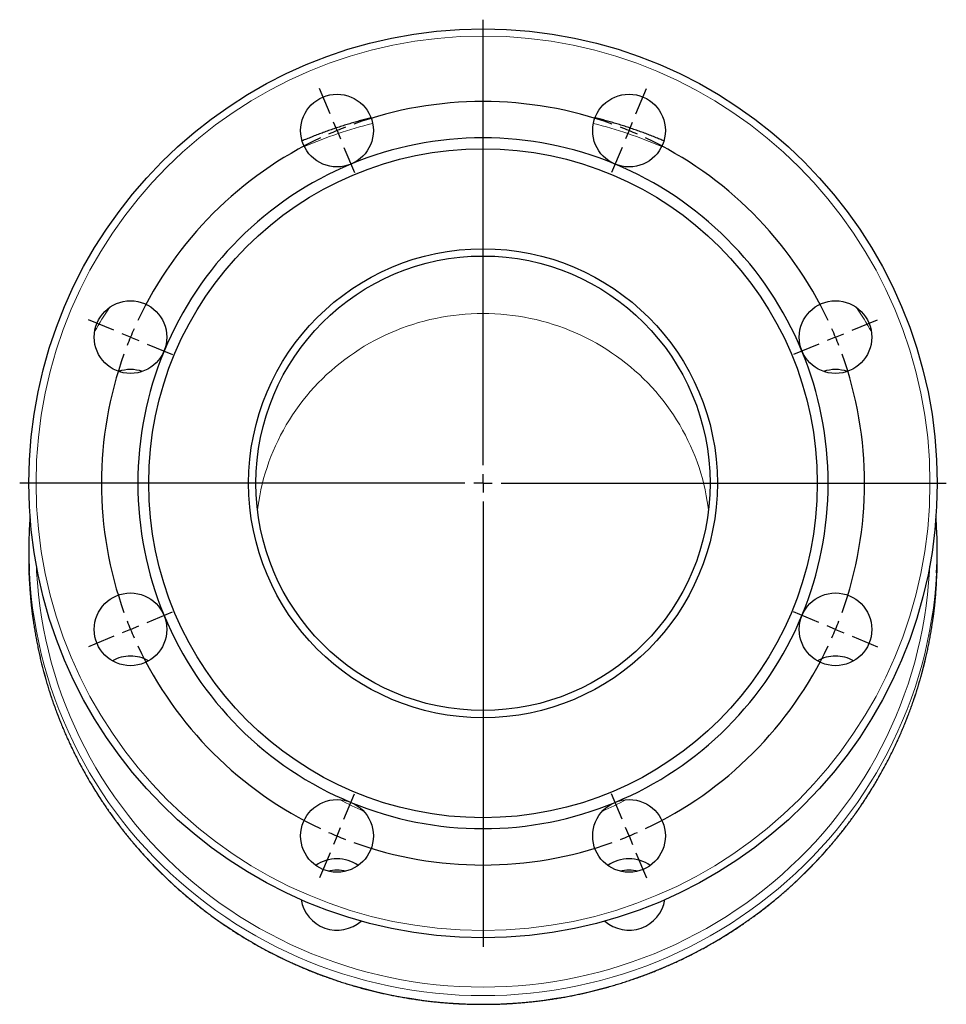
# Model space of a CAD drawing. Header units: millimetres. Extents: x 121 to 730, y 14 to 565.
# Tile 4 of 4: x 475 to 730, y 294 to 565. Entities that reach past the tile are written whole.
import ezdxf

# ---------------------------------------------------------------- set-up
doc = ezdxf.new("R2010")
doc.units = ezdxf.units.MM
doc.layers.add('FORMAT', color=7, linetype='Continuous')

# ---------------------------------------------------------------- blocks, each defined once
blk = doc.blocks.new('SW_CENTERMARKSYMBOL_0')
at = {"layer": 'FORMAT', "color": 0}
for p, q in [((0, 5), (0, 127.5)), ((-42.1, 101.63), (-44.97, 108.56)), ((42.1, 101.63), (44.97, 108.56)), ((-40.18, 97.01), (-41.14, 99.32)), ((40.18, 97.01), (41.14, 99.32)), ((-40.18, 97.01), (-39.23, 94.7)), ((40.18, 97.01), (39.23, 94.7)), ((-38.27, 92.39), (-35.4, 85.46)), ((38.27, 92.39), (35.4, 85.46)), ((-101.63, 42.1), (-108.56, 44.97)), ((101.63, 42.1), (108.56, 44.97)), ((-97.01, 40.18), (-99.32, 41.14)), ((97.01, 40.18), (99.32, 41.14)), ((-97.01, 40.18), (-94.7, 39.23)), ((-92.39, 38.27), (-85.46, 35.4)), ((92.39, 38.27), (85.46, 35.4)), ((97.01, 40.18), (94.7, 39.23)), ((-5, 0), (-127.5, 0)), ((0, 0), (-2.5, 0)), ((0, 0), (0, 2.5)), ((0, 0), (0, -2.5)), ((0, 0), (2.5, 0)), ((5, 0), (127.5, 0)), ((0, -5), (0, -127.5)), ((-92.39, -38.27), (-85.46, -35.4)), ((92.39, -38.27), (85.46, -35.4)), ((-97.01, -40.18), (-99.32, -41.14)), ((-97.01, -40.18), (-94.7, -39.23)), ((97.01, -40.18), (94.7, -39.23)), ((97.01, -40.18), (99.32, -41.14)), ((-101.63, -42.1), (-108.56, -44.97)), ((101.63, -42.1), (108.56, -44.97)), ((-38.27, -92.39), (-35.4, -85.46)), ((38.27, -92.39), (35.4, -85.46)), ((-40.18, -97.01), (-39.23, -94.7)), ((40.18, -97.01), (39.23, -94.7)), ((-40.18, -97.01), (-41.14, -99.32)), ((40.18, -97.01), (41.14, -99.32)), ((-42.1, -101.63), (-44.97, -108.56)), ((42.1, -101.63), (44.97, -108.56))]:
    blk.add_line(p, q, dxfattribs=at)
for start, end in [(70.2284, 109.7716), (111.1358, 112.5), (67.5, 68.8642), (115.2284, 154.7716), (112.5, 113.8642), (66.1358, 67.5), (25.2284, 64.7716), (156.1358, 157.5), (22.5, 23.8642), (157.5, 158.8642), (21.1358, 22.5), (160.2284, 199.7716), (340.2284, 19.7716), (201.1358, 202.5), (337.5, 338.8642), (202.5, 203.8642), (336.1358, 337.5), (205.2284, 244.7716), (295.2284, 334.7716), (246.1358, 247.5), (247.5, 248.8642), (291.1358, 292.5), (292.5, 293.8642), (250.2284, 289.7716)]:
    blk.add_arc((0, 0), 105, start, end, dxfattribs=at)

msp = doc.modelspace()

# ---------------------------------------------------------------- linework, layer by layer
at = {"color": 7, "linetype": 'Continuous', "lineweight": 25}
for p, q in [((477.28, 418.77), (477.28, 416.42)), ((727.28, 416.42), (727.28, 418.77)), ((552.24, 322.56), (552.22, 322.45)), ((652.33, 322.45), (652.31, 322.56))]:
    msp.add_line(p, q, dxfattribs=at)
at = {"color": 8, "linetype": 'Continuous', "lineweight": 18, "flags": 128}
for points in [[(664.34, 429.73), (664.24, 430.5), (664.01, 432.09), (663.73, 433.67), (663.41, 435.25), (663.05, 436.81), (662.65, 438.37), (662.2, 439.91), (661.72, 441.45), (661.19, 442.97), (660.63, 444.47), (660.02, 445.96), (659.37, 447.44), (658.69, 448.89), (657.96, 450.33), (657.2, 451.75), (656.4, 453.15), (655.57, 454.53), (654.69, 455.89), (653.78, 457.22), (652.84, 458.53), (651.86, 459.82), (650.85, 461.08), (649.8, 462.31), (648.72, 463.52), (647.61, 464.7), (646.47, 465.85), (645.3, 466.97), (644.1, 468.06), (642.87, 469.12), (641.61, 470.14), (640.32, 471.13), (639.01, 472.1), (637.68, 473.02), (636.32, 473.91), (634.93, 474.77), (633.53, 475.59), (632.1, 476.37), (630.65, 477.12), (629.18, 477.83), (627.7, 478.5), (626.19, 479.14), (624.68, 479.73), (623.14, 480.29), (621.59, 480.8), (620.03, 481.28), (618.45, 481.71), (616.87, 482.11), (615.27, 482.46), (613.67, 482.78), (612.05, 483.05), (610.43, 483.28), (608.81, 483.47), (607.18, 483.61), (605.55, 483.72), (603.91, 483.78), (602.28, 483.8), (600.64, 483.78), (599.01, 483.72), (597.37, 483.61), (595.74, 483.47), (594.12, 483.28), (592.5, 483.05), (590.89, 482.78), (589.28, 482.46), (587.69, 482.11), (586.1, 481.71), (584.53, 481.28), (582.96, 480.8), (581.41, 480.29), (579.88, 479.73), (578.36, 479.14), (576.86, 478.5), (575.37, 477.83), (573.9, 477.12), (572.45, 476.37), (571.03, 475.59), (569.62, 474.77), (568.24, 473.91), (566.88, 473.02), (565.54, 472.1), (564.23, 471.13), (562.94, 470.14), (561.69, 469.12), (560.46, 468.06), (559.25, 466.97), (558.08, 465.85), (556.94, 464.7), (555.83, 463.52), (554.75, 462.31), (553.71, 461.08), (552.69, 459.82), (551.71, 458.53), (550.77, 457.22), (549.86, 455.89), (548.99, 454.53), (548.15, 453.15), (547.35, 451.75), (546.59, 450.33), (545.87, 448.89), (545.18, 447.44), (544.53, 445.96), (543.93, 444.47), (543.36, 442.97), (542.84, 441.45), (542.35, 439.91), (541.91, 438.37), (541.5, 436.81), (541.14, 435.25), (540.82, 433.67), (540.55, 432.09), (540.31, 430.5), (540.21, 429.73)], [(727.11, 412.46), (727.11, 412.35), (726.89, 409.15), (726.59, 405.95), (726.21, 402.76), (725.74, 399.59), (725.18, 396.42), (724.55, 393.28), (723.82, 390.15), (723.02, 387.04), (722.13, 383.95), (721.16, 380.88), (720.11, 377.84), (718.97, 374.83), (717.76, 371.85), (716.47, 368.9), (715.1, 365.99), (713.65, 363.11), (712.13, 360.27), (710.53, 357.47), (708.86, 354.71), (707.11, 351.99), (705.29, 349.33), (703.4, 346.7), (701.45, 344.13), (699.42, 341.61), (697.33, 339.14), (695.17, 336.73), (692.95, 334.38), (690.67, 332.08), (688.32, 329.84), (685.92, 327.66), (683.46, 325.54), (680.94, 323.49), (678.37, 321.5), (675.75, 319.58), (673.08, 317.73), (670.36, 315.95), (667.59, 314.23), (664.78, 312.59), (661.92, 311.02), (659.03, 309.53), (656.09, 308.11), (653.12, 306.77), (650.11, 305.5), (647.07, 304.31), (644, 303.2), (640.9, 302.17), (637.78, 301.22), (634.63, 300.35), (631.46, 299.56), (628.27, 298.85), (625.06, 298.22), (621.83, 297.68), (618.59, 297.22), (615.34, 296.84), (612.08, 296.55), (608.82, 296.34), (605.55, 296.21), (602.28, 296.17), (599, 296.21), (595.74, 296.34), (592.47, 296.55), (589.21, 296.84), (585.96, 297.22), (582.72, 297.68), (579.5, 298.22), (576.29, 298.85), (573.1, 299.56), (569.92, 300.35), (566.78, 301.22), (563.65, 302.17), (560.55, 303.2), (557.48, 304.31), (554.44, 305.5), (551.43, 306.77), (548.46, 308.11), (545.53, 309.53), (542.63, 311.02), (539.78, 312.59), (536.96, 314.23), (534.2, 315.95), (531.48, 317.73), (528.8, 319.58), (526.18, 321.5), (523.61, 323.49), (521.1, 325.54), (518.64, 327.66), (516.23, 329.84), (513.89, 332.08), (511.61, 334.38), (509.38, 336.73), (507.23, 339.14), (505.13, 341.61), (503.11, 344.13), (501.15, 346.7), (499.26, 349.33), (497.44, 351.99), (495.7, 354.71), (494.02, 357.47), (492.42, 360.27), (490.9, 363.11), (489.45, 365.99), (488.08, 368.9), (486.79, 371.85), (485.58, 374.83), (484.45, 377.84), (483.39, 380.88), (482.42, 383.95), (481.54, 387.04), (480.73, 390.15), (480.01, 393.28), (479.37, 396.42), (478.82, 399.59), (478.35, 402.76), (477.96, 405.95), (477.66, 409.15), (477.45, 412.35), (477.43, 412.8)], [(479.38, 414.29), (479.45, 412.84), (479.66, 409.69), (479.95, 406.55), (480.33, 403.41), (480.79, 400.28), (481.34, 397.17), (481.96, 394.07), (482.68, 390.99), (483.47, 387.93), (484.34, 384.89), (485.3, 381.88), (486.33, 378.89), (487.45, 375.92), (488.64, 372.99), (489.91, 370.09), (491.26, 367.22), (492.68, 364.39), (494.18, 361.59), (495.76, 358.84), (497.4, 356.12), (499.12, 353.45), (500.91, 350.83), (502.77, 348.25), (504.69, 345.72), (506.69, 343.24), (508.75, 340.81), (510.87, 338.43), (513.06, 336.12), (515.3, 333.85), (517.61, 331.65), (519.97, 329.51), (522.39, 327.42), (524.87, 325.4), (527.4, 323.45), (529.98, 321.56), (532.61, 319.74), (535.29, 317.98), (538.01, 316.3), (540.78, 314.68), (543.59, 313.14), (546.44, 311.67), (549.32, 310.27), (552.25, 308.95), (555.21, 307.7), (558.2, 306.53), (561.22, 305.44), (564.27, 304.42), (567.34, 303.49), (570.44, 302.63), (573.56, 301.85), (576.7, 301.16), (579.86, 300.54), (583.04, 300), (586.22, 299.55), (589.42, 299.18), (592.63, 298.89), (595.84, 298.68), (599.06, 298.56), (602.28, 298.52), (605.5, 298.56), (608.71, 298.68), (611.93, 298.89), (615.13, 299.18), (618.33, 299.55), (621.52, 300), (624.69, 300.54), (627.85, 301.16), (630.99, 301.85), (634.11, 302.63), (637.21, 303.49), (640.29, 304.42), (643.34, 305.44), (646.36, 306.53), (649.35, 307.7), (652.31, 308.95), (655.23, 310.27), (658.12, 311.67), (660.97, 313.14), (663.78, 314.68), (666.54, 316.3), (669.27, 317.98), (671.95, 319.74), (674.57, 321.56), (677.15, 323.45), (679.68, 325.4), (682.16, 327.42), (684.58, 329.51), (686.94, 331.65), (689.25, 333.85), (691.5, 336.12), (693.68, 338.43), (695.81, 340.81), (697.87, 343.24), (699.86, 345.72), (701.79, 348.25), (703.64, 350.83), (705.43, 353.45), (707.15, 356.12), (708.8, 358.84), (710.37, 361.59), (711.87, 364.39), (713.3, 367.22), (714.64, 370.09), (715.91, 372.99), (717.11, 375.92), (718.22, 378.89), (719.26, 381.88), (720.21, 384.89), (721.09, 387.93), (721.88, 390.99), (722.59, 394.07), (723.22, 397.17), (723.76, 400.28), (724.22, 403.41), (724.6, 406.55), (724.9, 409.69), (725.11, 412.84), (725.18, 414.29)], [(477.43, 410.4), (477.45, 410.01), (477.66, 406.81), (477.96, 403.61), (478.35, 400.42), (478.82, 397.25), (479.37, 394.08), (480.01, 390.94), (480.73, 387.8), (481.54, 384.69), (482.42, 381.61), (483.39, 378.54), (484.45, 375.5), (485.58, 372.49), (486.79, 369.51), (488.08, 366.56), (489.45, 363.65), (490.9, 360.77), (492.42, 357.93), (494.02, 355.13), (495.7, 352.37), (497.44, 349.65), (499.26, 346.98), (501.15, 344.36), (503.11, 341.79), (505.13, 339.27), (507.23, 336.8), (509.38, 334.39), (511.61, 332.03), (513.89, 329.73), (516.23, 327.5), (518.64, 325.32), (521.1, 323.2), (523.61, 321.15), (526.18, 319.16), (528.8, 317.24), (531.48, 315.39), (534.2, 313.61), (536.96, 311.89), (539.78, 310.25), (542.63, 308.68), (545.53, 307.19), (548.46, 305.77), (551.43, 304.43), (554.44, 303.16), (557.48, 301.97), (560.55, 300.86), (563.65, 299.83), (566.78, 298.88), (569.92, 298), (573.1, 297.21), (576.29, 296.51), (579.5, 295.88), (582.72, 295.34), (585.96, 294.88), (589.21, 294.5), (592.47, 294.2), (595.74, 293.99), (599, 293.87), (602.28, 293.83)], [(602.28, 293.83), (605.55, 293.87), (608.82, 293.99), (612.08, 294.2), (615.34, 294.5), (618.59, 294.88), (621.83, 295.34), (625.06, 295.88), (628.27, 296.51), (631.46, 297.21), (634.63, 298), (637.78, 298.88), (640.9, 299.83), (644, 300.86), (647.07, 301.97), (650.11, 303.16), (653.12, 304.43), (656.09, 305.77), (659.03, 307.19), (661.92, 308.68), (664.78, 310.25), (667.59, 311.89), (670.36, 313.61), (673.08, 315.39), (675.75, 317.24), (678.37, 319.16), (680.94, 321.15), (683.46, 323.2), (685.92, 325.32), (688.32, 327.5), (690.67, 329.73), (692.95, 332.03), (695.17, 334.39), (697.33, 336.8), (699.42, 339.27), (701.45, 341.79), (703.4, 344.36), (705.29, 346.98), (707.11, 349.65), (708.86, 352.37), (710.53, 355.13), (712.13, 357.93), (713.65, 360.77), (715.1, 363.65), (716.47, 366.56), (717.76, 369.51), (718.97, 372.49), (720.11, 375.5), (721.16, 378.54), (722.13, 381.61), (723.02, 384.69), (723.82, 387.8), (724.55, 390.94), (725.18, 394.08), (725.74, 397.25), (726.21, 400.42), (726.59, 403.61), (726.89, 406.81), (727.11, 410.01), (727.11, 410.11)]]:
    msp.add_lwpolyline(points, dxfattribs=at)
at = {"color": 7, "linetype": 'Continuous', "lineweight": 25, "flags": 128}
for points in [[(477.28, 416.42), (477.32, 413.22), (477.43, 410.4)], [(727.11, 410.11), (727.23, 413.22), (727.28, 416.42)]]:
    msp.add_lwpolyline(points, dxfattribs=at)
at = {"color": 7, "linetype": 'Continuous', "lineweight": 25}
for centre, radius in [((602.28, 437.1), 125), ((562.1, 534.11), 10), ((642.46, 534.11), 10), ((602.28, 437.1), 92), ((602.28, 437.1), 64.5), ((602.28, 437.1), 62.5), ((505.27, 477.29), 10), ((699.28, 477.29), 10), ((505.27, 396.92), 10), ((699.28, 396.92), 10), ((562.1, 340.1), 10), ((642.46, 340.1), 10)]:
    msp.add_circle(centre, radius, dxfattribs=at)
at = {"color": 8, "linetype": 'Continuous', "lineweight": 18}
msp.add_circle((602.28, 437.1), 123, dxfattribs=at)
for centre, radius, start, end in [((602.11, 415.14), 124.63, 104.0277, 113.1555), ((602.43, 415.1), 124.67, 66.8459, 75.9709), ((599.38, 418.48), 120.24, 146.1367, 149.858), ((605.18, 418.48), 120.24, 30.142, 33.8633), ((602, 421.39), 81.32, 241.2966, 246.4121), ((602.56, 421.39), 81.32, 293.5879, 298.7034)]:
    msp.add_arc(centre, radius, start, end, dxfattribs=at)
at = {"color": 7, "linetype": 'Continuous', "lineweight": 25}
for centre, radius, start, end in [((602.28, 437.1), 95, 67.5, 112.5), ((602.28, 437.1), 95, 112.5, 157.5), ((602.28, 437.1), 95, 22.5, 67.5), ((602.28, 437.1), 95, 157.5, 202.5), ((602.28, 437.1), 95, 337.5, 22.5), ((505.27, 458.2), 10.18, 89.9912, 108.7224), ((505.27, 458.2), 10.18, 71.2776, 90.0088), ((699.28, 458.2), 10.18, 89.9912, 108.7224), ((699.29, 458.2), 10.18, 71.2776, 90.0088), ((597.52, 418.77), 120.25, 177.1275, 182.8455), ((607.03, 418.77), 120.25, 356.9924, 3.004), ((602.28, 437.1), 95, 202.5, 247.5), ((602.28, 437.1), 95, 292.5, 337.5), ((505.26, 379.41), 10.15, 89.969, 119.3537), ((505.28, 379.41), 10.15, 60.6463, 90.031), ((699.28, 379.41), 10.15, 89.969, 119.3537), ((699.29, 379.41), 10.15, 60.6463, 90.031), ((602.28, 437.1), 95, 247.5, 292.5), ((562.09, 323.69), 10.13, 89.9491, 125.1137), ((562.1, 323.69), 10.13, 54.8863, 90.0509), ((642.45, 323.69), 10.13, 89.9491, 125.1137), ((642.47, 323.69), 10.13, 54.8863, 90.0509), ((562.1, 320.51), 10.19, 76.105, 103.895), ((642.46, 320.51), 10.19, 76.105, 103.895), ((562.11, 324.23), 10.04, 189.4796, 311.3444), ((642.44, 324.23), 10.04, 228.6556, 350.5204)]:
    msp.add_arc(centre, radius, start, end, dxfattribs=at)
for points, knots in [([(571.46, 537.61), (571.34, 537.59), (570.74, 537.44), (569.64, 537.15), (568.16, 536.75), (566.69, 536.33), (565.22, 535.89), (563.76, 535.44), (562.3, 534.97), (560.85, 534.48), (559.41, 533.97), (557.97, 533.44), (556.54, 532.9), (555.12, 532.34), (553.78, 531.8), (552.91, 531.43), (552.52, 531.27)], [0, 0, 0, 0, 0.017131, 0.09369, 0.170249, 0.246808, 0.323367, 0.399926, 0.476484, 0.553043, 0.629601, 0.706158, 0.782716, 0.859273, 0.93583, 1, 1, 1, 1]), ([(652.04, 531.27), (651.68, 531.42), (650.86, 531.77), (649.55, 532.3), (648.13, 532.86), (646.7, 533.4), (645.26, 533.93), (643.82, 534.44), (642.37, 534.93), (640.91, 535.4), (639.45, 535.86), (637.99, 536.3), (636.51, 536.72), (635.04, 537.12), (633.9, 537.42), (633.25, 537.58), (633.09, 537.62)], [0, 0, 0, 0, 0.058009, 0.13454, 0.211071, 0.287602, 0.364133, 0.440665, 0.517197, 0.593729, 0.670261, 0.746794, 0.823327, 0.89986, 0.976393, 1, 1, 1, 1]), ([(477.63, 427.9), (477.6, 427.61), (477.54, 426.83), (477.48, 425.79), (477.44, 425.04), (477.43, 424.8)], [0, 0, 0, 0, 0.277173, 0.760737, 1, 1, 1, 1]), ([(727.11, 425.07), (727.1, 425.19), (727.07, 425.8), (727.02, 426.75), (726.95, 427.58), (726.93, 427.9)], [0, 0, 0, 0, 0.122779, 0.652998, 1, 1, 1, 1]), ([(477.43, 410.4), (477.44, 410.19), (477.47, 409.48), (477.55, 408.27), (477.66, 406.77), (477.79, 405.27), (477.94, 403.77), (478.11, 402.28), (478.29, 400.78), (478.5, 399.29), (478.72, 397.8), (478.97, 396.32), (479.23, 394.84), (479.51, 393.36), (479.8, 391.88), (480.12, 390.41), (480.45, 388.94), (480.81, 387.48), (481.18, 386.02), (481.57, 384.56), (481.97, 383.11), (482.4, 381.67), (482.84, 380.23), (483.3, 378.79), (483.78, 377.36), (484.28, 375.94), (484.8, 374.52), (485.33, 373.11), (485.88, 371.71), (486.45, 370.31), (487.03, 368.92), (487.64, 367.53), (488.26, 366.16), (488.89, 364.79), (489.55, 363.43), (490.22, 362.08), (490.91, 360.73), (491.61, 359.4), (492.33, 358.07), (493.07, 356.75), (493.82, 355.44), (494.6, 354.14), (495.38, 352.85), (496.19, 351.57), (497, 350.29), (497.84, 349.03), (498.69, 347.78), (499.56, 346.54), (500.44, 345.31), (501.33, 344.09), (502.25, 342.88), (503.17, 341.68), (504.12, 340.49), (505.07, 339.32), (506.04, 338.15), (507.03, 337), (508.03, 335.86), (509.05, 334.73), (510.07, 333.61), (511.12, 332.51), (512.17, 331.42), (513.24, 330.34), (514.33, 329.28), (515.42, 328.22), (516.53, 327.19), (517.65, 326.16), (518.79, 325.15), (519.94, 324.15), (521.1, 323.17), (522.27, 322.2), (523.45, 321.24), (524.65, 320.3), (525.86, 319.37), (527.08, 318.46), (528.31, 317.56), (529.55, 316.68), (530.8, 315.81), (532.07, 314.96), (533.34, 314.12), (534.62, 313.3), (535.92, 312.49), (537.22, 311.7), (538.54, 310.93), (539.86, 310.17), (541.19, 309.42), (542.54, 308.7), (543.89, 307.99), (545.25, 307.29), (546.62, 306.61), (548, 305.95), (549.38, 305.31), (550.78, 304.68), (552.18, 304.07), (553.59, 303.47), (555, 302.89), (556.42, 302.33), (557.85, 301.79), (559.29, 301.26), (560.74, 300.76), (562.18, 300.26), (563.64, 299.79), (565.1, 299.33), (566.57, 298.9), (568.04, 298.47), (569.52, 298.07), (571, 297.69), (572.49, 297.32), (573.98, 296.97), (575.48, 296.64), (576.98, 296.32), (578.48, 296.03), (579.99, 295.75), (581.5, 295.49), (583.01, 295.25), (584.53, 295.03), (586.05, 294.82), (587.57, 294.64), (589.09, 294.47), (590.62, 294.32), (592.15, 294.19), (593.68, 294.08), (595.21, 293.98), (596.74, 293.91), (598.27, 293.85), (599.81, 293.81), (601.14, 293.79), (601.96, 293.79), (602.28, 293.79)], [0, 0, 0, 0, 0.0033738, 0.0114345, 0.0194952, 0.0275559, 0.0356165, 0.0436772, 0.0517379, 0.0597986, 0.0678594, 0.0759201, 0.0839809, 0.0920416, 0.1001024, 0.1081632, 0.116224, 0.1242849, 0.1323457, 0.1404066, 0.1484675, 0.1565285, 0.1645894, 0.1726504, 0.1807114, 0.1887725, 0.1968335, 0.2048946, 0.2129558, 0.2210169, 0.2290781, 0.2371394, 0.2452006, 0.2532619, 0.2613233, 0.2693847, 0.2774461, 0.2855075, 0.293569, 0.3016305, 0.3096921, 0.3177537, 0.3258154, 0.3338771, 0.3419388, 0.3500006, 0.3580624, 0.3661243, 0.3741862, 0.3822481, 0.3903101, 0.3983721, 0.4064342, 0.4144964, 0.4225585, 0.4306208, 0.438683, 0.4467453, 0.4548077, 0.4628701, 0.4709325, 0.478995, 0.4870575, 0.4951201, 0.5031827, 0.5112454, 0.5193081, 0.5273709, 0.5354337, 0.5434965, 0.5515594, 0.5596223, 0.5676853, 0.5757483, 0.5838114, 0.5918745, 0.5999376, 0.6080008, 0.616064, 0.6241273, 0.6321906, 0.640254, 0.6483173, 0.6563808, 0.6644442, 0.6725077, 0.6805712, 0.6886348, 0.6966984, 0.704762, 0.7128257, 0.7208894, 0.7289531, 0.7370169, 0.7450807, 0.7531445, 0.7612083, 0.7692722, 0.7773361, 0.7854, 0.793464, 0.801528, 0.809592, 0.817656, 0.8257201, 0.8337841, 0.8418482, 0.8499124, 0.8579765, 0.8660406, 0.8741048, 0.882169, 0.8902332, 0.8982974, 0.9063616, 0.9144259, 0.9224901, 0.9305544, 0.9386187, 0.946683, 0.9547473, 0.9628116, 0.9708759, 0.9789402, 0.9870045, 0.9950688, 1, 1, 1, 1]), ([(602.28, 293.79), (602.55, 293.79), (603.33, 293.79), (604.62, 293.81), (606.16, 293.84), (607.69, 293.9), (609.22, 293.97), (610.75, 294.07), (612.28, 294.18), (613.81, 294.31), (615.34, 294.46), (616.86, 294.62), (618.38, 294.81), (619.9, 295.01), (621.42, 295.23), (622.93, 295.47), (624.44, 295.73), (625.95, 296), (627.46, 296.3), (628.96, 296.61), (630.45, 296.94), (631.94, 297.29), (633.43, 297.66), (634.92, 298.04), (636.39, 298.44), (637.87, 298.86), (639.33, 299.3), (640.8, 299.75), (642.25, 300.23), (643.7, 300.72), (645.15, 301.22), (646.58, 301.75), (648.01, 302.29), (649.44, 302.85), (650.85, 303.42), (652.26, 304.02), (653.67, 304.63), (655.06, 305.25), (656.45, 305.9), (657.82, 306.56), (659.19, 307.24), (660.56, 307.93), (661.91, 308.64), (663.25, 309.36), (664.59, 310.11), (665.91, 310.86), (667.23, 311.64), (668.53, 312.43), (669.83, 313.23), (671.11, 314.05), (672.39, 314.89), (673.65, 315.74), (674.9, 316.61), (676.15, 317.49), (677.38, 318.39), (678.6, 319.3), (679.81, 320.22), (681.01, 321.16), (682.19, 322.12), (683.36, 323.09), (684.52, 324.07), (685.67, 325.07), (686.81, 326.08), (687.93, 327.1), (689.04, 328.14), (690.14, 329.19), (691.23, 330.26), (692.3, 331.33), (693.35, 332.42), (694.4, 333.53), (695.43, 334.64), (696.44, 335.77), (697.44, 336.91), (698.43, 338.06), (699.4, 339.22), (700.36, 340.4), (701.31, 341.58), (702.23, 342.78), (703.15, 343.99), (704.04, 345.21), (704.93, 346.44), (705.8, 347.68), (706.65, 348.93), (707.48, 350.19), (708.3, 351.46), (709.11, 352.74), (709.9, 354.04), (710.67, 355.34), (711.42, 356.64), (712.16, 357.96), (712.89, 359.29), (713.59, 360.62), (714.28, 361.97), (714.95, 363.32), (715.61, 364.68), (716.25, 366.05), (716.87, 367.42), (717.47, 368.81), (718.06, 370.2), (718.63, 371.59), (719.18, 373), (719.72, 374.41), (720.23, 375.83), (720.73, 377.25), (721.21, 378.68), (721.67, 380.11), (722.12, 381.55), (722.55, 383), (722.96, 384.45), (723.35, 385.9), (723.72, 387.36), (724.07, 388.82), (724.41, 390.29), (724.73, 391.76), (725.03, 393.24), (725.31, 394.72), (725.57, 396.2), (725.81, 397.69), (726.04, 399.17), (726.24, 400.66), (726.43, 402.16), (726.6, 403.65), (726.75, 405.15), (726.88, 406.65), (726.99, 408.15), (727.07, 409.3), (727.1, 409.96), (727.11, 410.11)], [0, 0, 0, 0, 0.0042835, 0.0123605, 0.0204375, 0.0285145, 0.0365916, 0.0446686, 0.0527456, 0.0608226, 0.0688997, 0.0769767, 0.0850537, 0.0931307, 0.1012076, 0.1092846, 0.1173616, 0.1254385, 0.1335155, 0.1415924, 0.1496693, 0.1577462, 0.165823, 0.1738999, 0.1819767, 0.1900536, 0.1981304, 0.2062071, 0.2142839, 0.2223606, 0.2304373, 0.238514, 0.2465907, 0.2546673, 0.2627439, 0.2708205, 0.278897, 0.2869735, 0.29505, 0.3031265, 0.3112029, 0.3192793, 0.3273557, 0.335432, 0.3435083, 0.3515845, 0.3596608, 0.367737, 0.3758131, 0.3838892, 0.3919653, 0.4000413, 0.4081173, 0.4161933, 0.4242692, 0.4323451, 0.4404209, 0.4484967, 0.4565724, 0.4646481, 0.4727238, 0.4807994, 0.488875, 0.4969505, 0.505026, 0.5131014, 0.5211768, 0.5292522, 0.5373275, 0.5454028, 0.553478, 0.5615532, 0.5696283, 0.5777034, 0.5857784, 0.5938534, 0.6019283, 0.6100032, 0.6180781, 0.6261529, 0.6342277, 0.6423024, 0.6503771, 0.6584517, 0.6665263, 0.6746008, 0.6826753, 0.6907498, 0.6988242, 0.7068986, 0.7149729, 0.7230472, 0.7311215, 0.7391957, 0.7472698, 0.755344, 0.7634181, 0.7714921, 0.7795662, 0.7876401, 0.7957141, 0.803788, 0.8118619, 0.8199357, 0.8280096, 0.8360834, 0.8441571, 0.8522308, 0.8603045, 0.8683782, 0.8764519, 0.8845255, 0.8925991, 0.9006727, 0.9087462, 0.9168198, 0.9248933, 0.9329668, 0.9410402, 0.9491137, 0.9571872, 0.9652606, 0.973334, 0.9814074, 0.9894808, 0.9975542, 1, 1, 1, 1])]:
    msp.add_open_spline(points, degree=3, knots=knots, dxfattribs=at)

# ---------------------------------------------------------------- block references
at = {"layer": 'FORMAT', "color": 7}
msp.add_blockref('SW_CENTERMARKSYMBOL_0', (602.28, 437.1), dxfattribs=at)

doc.saveas('drawing.dxf')
